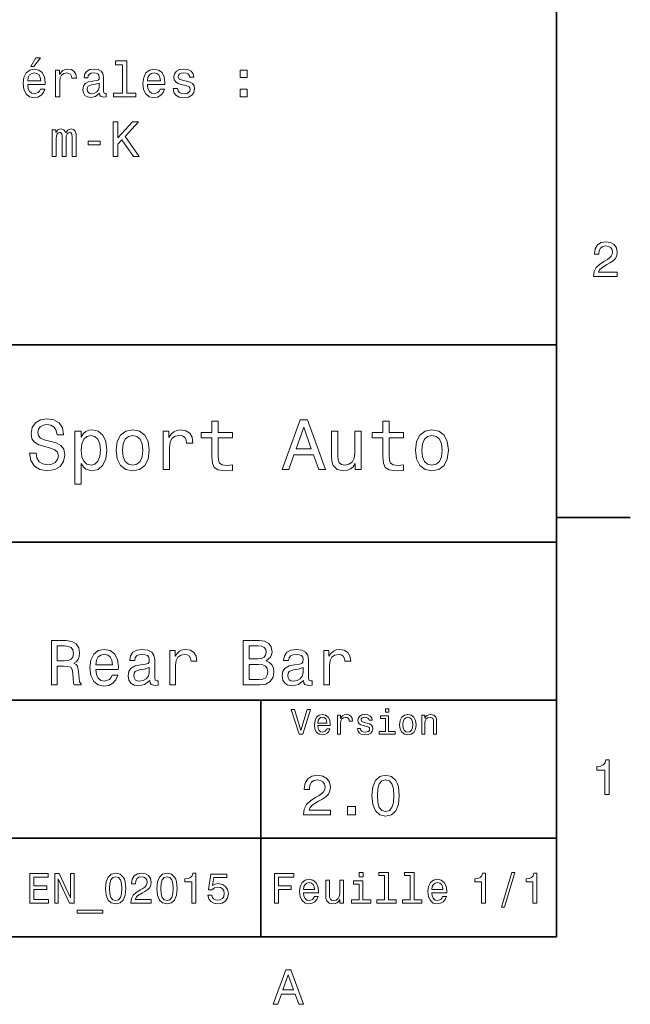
# Model space of a CAD drawing. Extents: x 0 to 297, y 0 to 210.
# Tile 7 of 8: x 233 to 294, y 3 to 103. Entities that reach past the tile are written whole.
import ezdxf

# ---------------------------------------------------------------- set-up
doc = ezdxf.new("R2010")
doc.units = 0

msp = doc.modelspace()

# ---------------------------------------------------------------- linework, layer by layer
at = {"color": 7, "lineweight": 35}
for p, q in [((287, 10), (287, 200)), ((97, 70), (287, 70)), ((287, 70), (287, 10)), ((162, 50), (287, 50)), ((162, 34), (287, 34)), ((257, 10), (257, 34)), ((162, 20), (287, 20)), ((10, 10), (287, 10)), ((97, 10), (287, 10))]:
    msp.add_line(p, q, dxfattribs=at)
at = {"color": 7, "lineweight": 35, "ltscale": 0.1875}
msp.add_line((287, 52.5), (294.5, 52.5), dxfattribs=at)
at = {"color": 7, "lineweight": 13}
for points in [[(233.674347, 98.219742), (233.971893, 98.219742), (234.672913, 99.077087), (234.178665, 99.077087)], [(233.366714, 96.368874), (235.141922, 96.368874), (235.146973, 96.575645), (235.066284, 97.155617), (234.844376, 97.58934), (234.491348, 97.851585), (234.022339, 97.947403), (233.5634, 97.846542), (233.210373, 97.564117), (232.983429, 97.105186), (232.90274, 96.5), (232.978378, 95.879684), (233.205322, 95.425789), (233.553314, 95.143372), (234.007202, 95.047554), (234.400574, 95.113113), (234.723343, 95.284584), (234.960373, 95.556915), (235.096542, 95.920029), (234.657776, 95.920029), (234.567001, 95.7183), (234.435883, 95.567001), (234.062683, 95.445969), (233.775208, 95.501442), (233.55835, 95.677956), (233.417145, 95.965416), (233.366714, 96.353745)], [(236.180832, 95.143372), (236.624634, 95.143372), (236.624634, 96.691643), (236.670029, 97.064842), (236.806183, 97.33213), (237.028091, 97.493515), (237.325638, 97.548988), (237.547546, 97.513687), (237.713974, 97.412827), (237.814835, 97.241356), (237.850143, 97.009369), (238.298981, 97.009369), (238.238464, 97.41787), (238.072037, 97.710373), (237.794662, 97.886887), (237.416412, 97.947403), (237.15921, 97.907059), (236.937317, 97.806198), (236.740631, 97.634727), (236.58429, 97.40274), (236.58429, 97.851585), (236.180832, 97.851585)], [(240.65921, 95.496399), (240.65921, 95.48127), (240.684433, 95.309799), (240.760071, 95.188759), (241.077805, 95.092941), (241.324921, 95.133286), (241.324921, 95.476227), (241.219009, 95.461098), (241.077805, 95.526657), (241.052582, 95.728386), (241.052582, 97.130402), (240.992065, 97.488472), (240.815552, 97.740631), (240.507919, 97.89193), (240.074203, 97.947403), (239.650574, 97.886887), (239.337891, 97.715416), (239.141205, 97.448128), (239.075638, 97.0951), (239.075638, 97.064842), (239.47406, 97.064842), (239.509369, 97.276657), (239.620316, 97.427956), (239.801865, 97.51873), (240.059067, 97.554031), (240.306183, 97.528816), (240.482697, 97.453171), (240.588608, 97.322044), (240.623917, 97.140488), (240.603745, 96.928673), (240.523041, 96.822769), (240.32132, 96.772331), (239.943085, 96.731987), (239.509369, 96.641212), (239.201721, 96.479828), (239.020172, 96.227669), (238.964691, 95.854469), (239.015121, 95.521614), (239.171463, 95.274498), (239.42363, 95.118156), (239.771606, 95.062683), (240.240631, 95.168587)], [(242.969009, 98.391212), (242.969009, 95.516571), (242.056183, 95.516571), (242.056183, 95.143372), (244.320602, 95.143372), (244.320602, 95.516571), (243.412811, 95.516571), (243.412811, 98.764412), (242.273041, 98.764412), (242.273041, 98.391212)], [(245.510803, 96.368874), (247.286011, 96.368874), (247.291061, 96.575645), (247.210358, 97.155617), (246.988464, 97.58934), (246.635437, 97.851585), (246.166412, 97.947403), (245.707489, 97.846542), (245.354462, 97.564117), (245.127518, 97.105186), (245.046814, 96.5), (245.122467, 95.879684), (245.349411, 95.425789), (245.697403, 95.143372), (246.151291, 95.047554), (246.544662, 95.113113), (246.867432, 95.284584), (247.104462, 95.556915), (247.240631, 95.920029), (246.801865, 95.920029), (246.71109, 95.7183), (246.579956, 95.567001), (246.206757, 95.445969), (245.919296, 95.501442), (245.702438, 95.677956), (245.561234, 95.965416), (245.510803, 96.353745)], [(249.484863, 96.721901), (249.056183, 96.822769), (248.738464, 96.938759), (248.632553, 97.175789), (248.662811, 97.342216), (248.768723, 97.463257), (248.940186, 97.538902), (249.187317, 97.56916), (249.424347, 97.538902), (249.610947, 97.448128), (249.731979, 97.311958), (249.78241, 97.130402), (250.216125, 97.130402), (250.216125, 97.140488), (250.140472, 97.4683), (249.933716, 97.725502), (249.610947, 97.886887), (249.187317, 97.947403), (248.758636, 97.886887), (248.445953, 97.720459), (248.249268, 97.473343), (248.188751, 97.16066), (248.234146, 96.85807), (248.375351, 96.646255), (248.60733, 96.494957), (248.945236, 96.389046), (249.439468, 96.268013), (249.742065, 96.14193), (249.822754, 96.041069), (249.853012, 95.889771), (249.807632, 95.703171), (249.686584, 95.561958), (249.489899, 95.471184), (249.227661, 95.440926), (248.950287, 95.471184), (248.74855, 95.577087), (248.612381, 95.748558), (248.556915, 95.985588), (248.128235, 95.985588), (248.198837, 95.58213), (248.405609, 95.289627), (248.733429, 95.113113), (249.187317, 95.047554), (249.661377, 95.113113), (250.009354, 95.289627), (250.221176, 95.572044), (250.296814, 95.940201), (250.241348, 96.257927), (250.085007, 96.474785), (249.827805, 96.615997)], [(254.926514, 97.100143), (255.622467, 97.100143), (255.622467, 97.851585), (254.926514, 97.851585)], [(233.366714, 96.742073), (233.42218, 97.090057), (233.55835, 97.34726), (233.765121, 97.503601), (234.03746, 97.559074), (234.304749, 97.503601), (234.51152, 97.34726), (234.637604, 97.090057), (234.682983, 96.742073)], [(245.510803, 96.742073), (245.566269, 97.090057), (245.702438, 97.34726), (245.90921, 97.503601), (246.181549, 97.559074), (246.448837, 97.503601), (246.655609, 97.34726), (246.781693, 97.090057), (246.827087, 96.742073)], [(240.60878, 96.091499), (240.548264, 95.829254), (240.386887, 95.627518), (240.144806, 95.496399), (239.84726, 95.451012), (239.655609, 95.476227), (239.51944, 95.556915), (239.433716, 95.698128), (239.408493, 95.894814), (239.428665, 96.071327), (239.509369, 96.197403), (239.832123, 96.338615), (240.240631, 96.399132), (240.60878, 96.520172)], [(254.926514, 95.143372), (255.622467, 95.143372), (255.622467, 95.894814), (254.926514, 95.894814)], [(235.837891, 89.096542), (236.246399, 89.096542), (236.246399, 90.907059), (236.271606, 91.179398), (236.34726, 91.376083), (236.463257, 91.492073), (236.614548, 91.537468), (236.73558, 91.497116), (236.816284, 91.396255), (236.856628, 91.224785), (236.87175, 90.997841), (236.87175, 89.096542), (237.255035, 89.096542), (237.255035, 90.907059), (237.280258, 91.174355), (237.355896, 91.37104), (237.476944, 91.492073), (237.628235, 91.537468), (237.749268, 91.497116), (237.829971, 91.396255), (237.880402, 90.997841), (237.880402, 89.096542), (238.288895, 89.096542), (238.288895, 90.967583), (238.263687, 91.355911), (238.182983, 91.653458), (238.021606, 91.835014), (237.759369, 91.900574), (237.451721, 91.799713), (237.214691, 91.507202), (237.028091, 91.79467), (236.715408, 91.900574), (236.427948, 91.799713), (236.231262, 91.517288), (236.231262, 91.804756), (235.837891, 91.804756)], [(242.036011, 89.096542), (242.5, 89.096542), (242.5, 90.342216), (242.913544, 90.786026), (244.088608, 89.096542), (244.653442, 89.096542), (243.241348, 91.123917), (244.613098, 92.596542), (243.997833, 92.596542), (242.5, 90.977669), (242.5, 92.596542), (242.036011, 92.596542)], [(239.484146, 90.251442), (240.704605, 90.251442), (240.704605, 90.649857), (239.484146, 90.649857)], [(290.76947, 76.916786), (293.175079, 76.916786), (293.175079, 77.350502), (291.273773, 77.350502), (291.3797, 77.587532), (291.561249, 77.784218), (292.121033, 78.142288), (292.418579, 78.293587), (292.751434, 78.510445), (292.988464, 78.762604), (293.124634, 79.060158), (293.175079, 79.398056), (293.089355, 79.821686), (292.852325, 80.154541), (292.489197, 80.366356), (292.020172, 80.442001), (291.536041, 80.35627), (291.167877, 80.119232), (290.930847, 79.740997), (290.850159, 79.241714), (290.850159, 79.171112), (291.309082, 79.171112), (291.309082, 79.211456), (291.354462, 79.554398), (291.490631, 79.806557), (291.707489, 79.967941), (291.994965, 80.023415), (292.287476, 79.972984), (292.504333, 79.846901), (292.645538, 79.650215), (292.695984, 79.403099), (292.660675, 79.171112), (292.56485, 78.974426), (292.403473, 78.802956), (292.181549, 78.651657), (291.884003, 78.490273), (291.389771, 78.177589), (291.041779, 77.844742), (290.835022, 77.441284), (290.76947, 76.931915)], [(234.20462, 59.030979), (233.548996, 59.030979), (233.693085, 58.267288), (234.053314, 57.70533), (234.608078, 57.366714), (235.357361, 57.244236), (236.099426, 57.359509), (236.654175, 57.67651), (237.007202, 58.17363), (237.136902, 58.82925), (237.028824, 59.420029), (236.726227, 59.801872), (236.236313, 60.054031), (235.580704, 60.241352), (235.018738, 60.378242), (234.651306, 60.536743), (234.442368, 60.767288), (234.377533, 61.127522), (234.442368, 61.451729), (234.629684, 61.696686), (234.917877, 61.862389), (235.314133, 61.920029), (235.71759, 61.84798), (236.034592, 61.653458), (236.24353, 61.32925), (236.344391, 60.889767), (237, 60.889767), (237, 60.904179), (236.884735, 61.581409), (236.546112, 62.085732), (236.01297, 62.402737), (235.292511, 62.510807), (234.644104, 62.402737), (234.139771, 62.100143), (233.815567, 61.631844), (233.700287, 61.026657), (233.793961, 60.486309), (234.067734, 60.118874), (234.5, 59.873917), (235.09079, 59.6866), (235.674362, 59.520893), (236.113831, 59.362389), (236.380402, 59.131844), (236.47406, 58.757202), (236.387619, 58.375359), (236.164276, 58.087173), (235.825653, 57.907059), (235.386169, 57.849422), (234.896255, 57.928673), (234.521622, 58.159222), (234.283875, 58.533859)], [(252.05043, 60.579971), (252.05043, 58.64193), (252.093658, 58.015129), (252.29538, 57.582851), (252.698853, 57.330688), (253.383286, 57.244236), (254.132568, 57.280258), (254.132568, 57.827808), (253.585022, 57.78458), (253.087891, 57.842216), (252.82132, 58.022331), (252.706055, 58.324928), (252.684448, 58.75), (252.684448, 60.579971), (254.132568, 60.579971), (254.132568, 61.120316), (252.684448, 61.120316), (252.684448, 62.251438), (252.05043, 62.251438), (252.05043, 61.120316), (250.955322, 61.120316), (250.955322, 60.579971)], [(259.175781, 57.381123), (259.838623, 57.381123), (260.364563, 58.850864), (262.360229, 58.850864), (262.886169, 57.381123), (263.563416, 57.381123), (261.733429, 62.388329), (260.998566, 62.388329)], [(269.399109, 60.579971), (269.399109, 58.64193), (269.442352, 58.015129), (269.644073, 57.582851), (270.047546, 57.330688), (270.731995, 57.244236), (271.481262, 57.280258), (271.481262, 57.827808), (270.933716, 57.78458), (270.436584, 57.842216), (270.170013, 58.022331), (270.054749, 58.324928), (270.033142, 58.75), (270.033142, 60.579971), (271.481262, 60.579971), (271.481262, 61.120316), (270.033142, 61.120316), (270.033142, 62.251438), (269.399109, 62.251438), (269.399109, 61.120316), (268.304016, 61.120316), (268.304016, 60.579971)], [(238.786743, 60.652016), (238.786743, 61.25), (238.15274, 61.25), (238.15274, 55.882565), (238.786743, 55.882565), (238.786743, 57.971901), (239.010101, 57.633286), (239.262253, 57.409943), (239.896271, 57.244236), (240.50145, 57.381123), (240.976959, 57.791786), (241.286743, 58.440201), (241.402023, 59.319164), (241.286743, 60.190922), (240.976959, 60.839336), (240.50145, 61.242794), (239.896271, 61.386887), (239.550446, 61.343658), (239.255051, 61.206772), (239.002899, 60.976223)], [(242.338623, 59.311958), (242.453888, 58.432995), (242.785309, 57.78458), (243.311249, 57.381123), (244.017303, 57.244236), (244.716141, 57.381123), (245.242081, 57.777374), (245.573486, 58.425793), (245.695969, 59.311958), (245.573486, 60.190922), (245.242081, 60.846542), (244.716141, 61.242794), (244.017303, 61.386887), (243.311249, 61.242794), (242.785309, 60.839336), (242.453888, 60.190922)], [(247.100861, 57.381123), (247.734863, 57.381123), (247.734863, 59.592937), (247.799713, 60.12608), (247.994232, 60.507923), (248.311249, 60.738472), (248.736313, 60.817722), (249.053314, 60.767288), (249.291077, 60.623199), (249.435165, 60.378242), (249.485596, 60.046829), (250.126801, 60.046829), (250.040344, 60.630402), (249.802597, 61.048271), (249.406342, 61.30043), (248.865997, 61.386887), (248.498566, 61.32925), (248.181549, 61.185158), (247.900574, 60.940201), (247.677246, 60.608788), (247.677246, 61.25), (247.100861, 61.25)], [(260.595093, 59.463257), (261.365997, 61.667866), (262.136902, 59.463257)], [(267.194519, 61.25), (266.560516, 61.25), (266.560516, 59.016571), (266.488464, 58.497837), (266.279541, 58.123196), (265.955322, 57.892651), (265.530243, 57.820602), (265.19165, 57.878242), (264.975494, 58.051151), (264.853027, 58.346542), (264.824219, 58.764408), (264.824219, 61.25), (264.190186, 61.25), (264.190186, 58.706772), (264.211792, 58.195244), (264.348694, 57.770172), (264.766571, 57.381123), (265.436584, 57.244236), (265.796814, 57.294666), (266.106628, 57.424351), (266.373199, 57.647694), (266.589325, 57.971901), (266.589325, 57.381123), (267.194519, 57.381123)], [(272.698853, 59.311958), (272.814117, 58.432995), (273.145508, 57.78458), (273.671448, 57.381123), (274.377502, 57.244236), (275.076355, 57.381123), (275.602295, 57.777374), (275.933716, 58.425793), (276.056183, 59.311958), (275.933716, 60.190922), (275.602295, 60.846542), (275.076355, 61.242794), (274.377502, 61.386887), (273.671448, 61.242794), (273.145508, 60.839336), (272.814117, 60.190922)], [(239.788193, 57.8134), (239.363129, 57.907059), (239.053314, 58.195244), (238.858795, 58.663544), (238.793945, 59.319164), (238.858795, 59.967579), (239.053314, 60.435879), (239.363129, 60.716858), (239.788193, 60.817722), (240.177246, 60.716858), (240.48703, 60.428673), (240.681564, 59.960373), (240.753601, 59.319164), (240.681564, 58.67075), (240.48703, 58.195244), (240.177246, 57.907059)], [(242.98703, 59.319164), (243.05188, 59.967579), (243.253601, 60.435879), (243.57782, 60.72406), (244.017303, 60.824928), (244.449585, 60.72406), (244.773773, 60.443081), (244.97551, 59.967579), (245.047546, 59.319164), (244.97551, 58.663544), (244.773773, 58.188038), (244.449585, 57.899853), (244.017303, 57.806194), (243.57782, 57.899853), (243.253601, 58.188038), (243.05188, 58.663544)], [(273.34726, 59.319164), (273.412109, 59.967579), (273.613831, 60.435879), (273.938019, 60.72406), (274.377502, 60.824928), (274.809784, 60.72406), (275.134003, 60.443081), (275.335724, 59.967579), (275.407776, 59.319164), (275.335724, 58.663544), (275.134003, 58.188038), (274.809784, 57.899853), (274.377502, 57.806194), (273.938019, 57.899853), (273.613831, 58.188038), (273.412109, 58.663544)], [(235.764404, 35.530258), (236.367432, 35.530258), (236.367432, 37.430115), (236.983429, 37.430115), (237.437317, 37.41066), (237.722626, 37.319885), (237.878235, 37.105907), (237.943085, 36.723343), (237.975494, 36.139767), (238.014404, 35.757202), (238.092209, 35.530258), (238.773041, 35.530258), (238.773041, 35.653458), (238.623917, 35.835014), (238.572037, 36.172188), (238.526657, 36.898415), (238.416412, 37.4366), (238.267288, 37.605186), (238.033859, 37.728386), (238.293228, 37.890488), (238.474777, 38.117435), (238.591492, 38.402737), (238.630402, 38.746395), (238.539612, 39.291065), (238.280258, 39.699566), (237.852295, 39.945965), (237.268723, 40.030258), (235.764404, 40.030258)], [(257.538177, 37.961815), (257.992065, 38.337894), (258.108795, 38.590778), (258.147705, 38.902016), (258.063385, 39.388329), (257.810516, 39.738472), (257.402008, 39.95245), (256.831421, 40.030258), (255.229828, 40.030258), (255.229828, 35.530258), (256.92218, 35.530258), (257.525208, 35.621037), (257.972626, 35.886887), (258.251434, 36.308357), (258.348694, 36.87896), (258.290344, 37.261528), (258.134705, 37.57925), (257.881836, 37.812679)], [(237.100143, 39.479107), (237.495667, 39.440201), (237.77449, 39.317001), (237.949554, 39.090057), (238.007919, 38.733429), (237.943085, 38.357346), (237.768005, 38.130402), (237.469727, 38.013687), (237.061234, 37.981266), (236.367432, 37.981266), (236.367432, 39.479107)], [(240.270889, 37.105907), (242.553314, 37.105907), (242.559784, 37.371758), (242.456055, 38.117435), (242.170746, 38.675072), (241.716858, 39.012245), (241.113831, 39.135445), (240.523773, 39.005764), (240.069885, 38.642651), (239.778091, 38.052593), (239.674347, 37.274494), (239.771606, 36.476944), (240.0634, 35.893372), (240.510803, 35.530258), (241.094376, 35.407059), (241.600143, 35.491352), (242.015121, 35.711815), (242.319885, 36.061958), (242.494949, 36.528816), (241.930832, 36.528816), (241.814117, 36.269451), (241.645523, 36.074928), (241.165695, 35.919308), (240.796112, 35.990631), (240.517288, 36.217579), (240.335724, 36.587173), (240.270889, 37.086452)], [(245.743515, 35.98415), (245.743515, 35.964695), (245.775925, 35.744236), (245.873199, 35.588615), (246.281693, 35.465416), (246.599426, 35.517288), (246.599426, 35.958214), (246.463257, 35.938759), (246.281693, 36.023052), (246.249268, 36.282421), (246.249268, 38.085014), (246.171463, 38.545387), (245.944519, 38.869595), (245.548981, 39.064121), (244.991348, 39.135445), (244.446686, 39.057636), (244.044662, 38.837173), (243.791779, 38.493515), (243.707489, 38.039623), (243.707489, 38.000721), (244.219727, 38.000721), (244.265121, 38.273052), (244.407776, 38.467579), (244.641205, 38.584293), (244.971893, 38.629681), (245.289612, 38.59726), (245.516571, 38.5), (245.65274, 38.331409), (245.69812, 38.09798), (245.67218, 37.825645), (245.568436, 37.68948), (245.309067, 37.624638), (244.822754, 37.572765), (244.265121, 37.456051), (243.869598, 37.248558), (243.636169, 36.924351), (243.564835, 36.444523), (243.629669, 36.016571), (243.830688, 35.698845), (244.154892, 35.497837), (244.602295, 35.426514), (245.205322, 35.562679)], [(247.792496, 35.530258), (248.363098, 35.530258), (248.363098, 37.520893), (248.421463, 38.000721), (248.596527, 38.344379), (248.881836, 38.551872), (249.264404, 38.623199), (249.549713, 38.577808), (249.763672, 38.448124), (249.893372, 38.227665), (249.938751, 37.929394), (250.515839, 37.929394), (250.438034, 38.454609), (250.22406, 38.830692), (249.867432, 39.057636), (249.381119, 39.135445), (249.050415, 39.083572), (248.765121, 38.953888), (248.512238, 38.733429), (248.311234, 38.435158), (248.311234, 39.012245), (247.792496, 39.012245)], [(256.708191, 38.162823), (255.826355, 38.162823), (255.826355, 39.492073), (256.760071, 39.492073), (257.110229, 39.453171), (257.356628, 39.336452), (257.505768, 39.135445), (257.557617, 38.837173), (257.499268, 38.538902), (257.343658, 38.331409), (257.07782, 38.201729)], [(261.357361, 35.98415), (261.357361, 35.964695), (261.389771, 35.744236), (261.48703, 35.588615), (261.895538, 35.465416), (262.213257, 35.517288), (262.213257, 35.958214), (262.077087, 35.938759), (261.895538, 36.023052), (261.863098, 36.282421), (261.863098, 38.085014), (261.785309, 38.545387), (261.55835, 38.869595), (261.162811, 39.064121), (260.605164, 39.135445), (260.060516, 39.057636), (259.658508, 38.837173), (259.405609, 38.493515), (259.32132, 38.039623), (259.32132, 38.000721), (259.833557, 38.000721), (259.878967, 38.273052), (260.021606, 38.467579), (260.255035, 38.584293), (260.585724, 38.629681), (260.903442, 38.59726), (261.130402, 38.5), (261.266571, 38.331409), (261.311951, 38.09798), (261.286011, 37.825645), (261.182281, 37.68948), (260.922913, 37.624638), (260.436584, 37.572765), (259.878967, 37.456051), (259.483429, 37.248558), (259.25, 36.924351), (259.17868, 36.444523), (259.2435, 36.016571), (259.444519, 35.698845), (259.768738, 35.497837), (260.216125, 35.426514), (260.819153, 35.562679)], [(263.406342, 35.530258), (263.976929, 35.530258), (263.976929, 37.520893), (264.035278, 38.000721), (264.210388, 38.344379), (264.495667, 38.551872), (264.878235, 38.623199), (265.163544, 38.577808), (265.377502, 38.448124), (265.507202, 38.227665), (265.552582, 37.929394), (266.129669, 37.929394), (266.05188, 38.454609), (265.837891, 38.830692), (265.481262, 39.057636), (264.994934, 39.135445), (264.664246, 39.083572), (264.378967, 38.953888), (264.126068, 38.733429), (263.925049, 38.435158), (263.925049, 39.012245), (263.406342, 39.012245)], [(240.270889, 37.585735), (240.342209, 38.033138), (240.517288, 38.363831), (240.783142, 38.564842), (241.13327, 38.636166), (241.476944, 38.564842), (241.742798, 38.363831), (241.904892, 38.033138), (241.963257, 37.585735)], [(245.678665, 36.749279), (245.600861, 36.412102), (245.393372, 36.152737), (245.082123, 35.98415), (244.699554, 35.925793), (244.453156, 35.958214), (244.278091, 36.061958), (244.167862, 36.243515), (244.135437, 36.496395), (244.161377, 36.723343), (244.265121, 36.885445), (244.680115, 37.067001), (245.205322, 37.14481), (245.678665, 37.30043)], [(256.850861, 36.068443), (255.826355, 36.068443), (255.826355, 37.618156), (256.792511, 37.618156), (257.200989, 37.572765), (257.492798, 37.4366), (257.667847, 37.203171), (257.726227, 36.865993), (257.667847, 36.509365), (257.505768, 36.262966), (257.233429, 36.113831)], [(261.292511, 36.749279), (261.214691, 36.412102), (261.007202, 36.152737), (260.695953, 35.98415), (260.313385, 35.925793), (260.067017, 35.958214), (259.891937, 36.061958), (259.781677, 36.243515), (259.749268, 36.496395), (259.775208, 36.723343), (259.878967, 36.885445), (260.293945, 37.067001), (260.819153, 37.14481), (261.292511, 37.30043)], [(261.71109, 33.03458), (261.08429, 30.905619), (260.439484, 33.03458), (260.09726, 33.03458), (260.904175, 30.530979), (261.264404, 30.530979), (262.053314, 33.03458)], [(269.992798, 33.117435), (269.657776, 33.117435), (269.657776, 32.757202), (269.992798, 32.757202)], [(262.784576, 31.40634), (264.052582, 31.40634), (264.056183, 31.554033), (263.998566, 31.9683), (263.840057, 32.278099), (263.587891, 32.465416), (263.252869, 32.533859), (262.925079, 32.461815), (262.672913, 32.260086), (262.510803, 31.932276), (262.453156, 31.5), (262.507202, 31.056915), (262.669312, 30.732708), (262.917877, 30.530979), (263.242065, 30.462536), (263.523041, 30.509365), (263.753601, 30.631844), (263.922913, 30.826368), (264.020172, 31.085733), (263.706787, 31.085733), (263.641937, 30.941643), (263.548279, 30.833572), (263.281708, 30.747118), (263.076355, 30.786743), (262.921478, 30.912823), (262.820618, 31.118155), (262.784576, 31.395533)], [(262.784576, 31.672911), (262.824219, 31.921469), (262.921478, 32.105186), (263.069153, 32.216858), (263.263702, 32.256485), (263.45462, 32.216858), (263.602295, 32.105186), (263.692352, 31.921469), (263.724792, 31.672911)], [(264.794678, 30.530979), (265.111664, 30.530979), (265.111664, 31.636887), (265.144104, 31.903458), (265.241364, 32.094379), (265.399841, 32.209652), (265.612396, 32.249279), (265.770905, 32.224064), (265.889771, 32.152016), (265.961823, 32.029537), (265.98703, 31.863832), (266.307648, 31.863832), (266.264404, 32.155621), (266.145538, 32.364552), (265.947418, 32.490635), (265.677246, 32.533859), (265.49353, 32.505043), (265.335022, 32.432995), (265.194519, 32.310516), (265.082855, 32.144814), (265.082855, 32.465416), (264.794678, 32.465416)], [(267.791779, 31.658501), (267.485596, 31.730547), (267.258636, 31.8134), (267.182983, 31.982708), (267.20462, 32.101585), (267.280273, 32.188038), (267.40274, 32.242073), (267.579254, 32.263687), (267.748566, 32.242073), (267.881836, 32.177231), (267.968292, 32.079971), (268.004333, 31.950287), (268.314117, 31.950287), (268.314117, 31.957493), (268.260101, 32.191643), (268.112396, 32.375359), (267.881836, 32.490635), (267.579254, 32.533859), (267.273041, 32.490635), (267.049713, 32.371758), (266.90921, 32.195244), (266.865997, 31.971901), (266.898407, 31.755764), (266.999268, 31.604465), (267.164978, 31.496397), (267.406342, 31.420748), (267.759369, 31.334293), (267.975494, 31.244236), (268.033142, 31.17219), (268.054749, 31.064121), (268.022339, 30.930836), (267.935883, 30.829971), (267.79538, 30.765129), (267.608063, 30.743515), (267.409943, 30.765129), (267.265839, 30.840778), (267.168579, 30.963255), (267.128967, 31.132565), (266.822754, 31.132565), (266.873199, 30.844379), (267.020905, 30.635447), (267.255035, 30.509365), (267.579254, 30.462536), (267.917877, 30.509365), (268.166412, 30.635447), (268.317719, 30.837175), (268.371765, 31.100143), (268.332123, 31.327089), (268.220459, 31.481987), (268.036743, 31.582851)], [(269.981995, 30.79755), (269.981995, 32.400574), (269.167877, 32.400574), (269.167877, 32.130402), (269.664978, 32.130402), (269.664978, 30.79755), (269.016571, 30.79755), (269.016571, 30.530979), (270.637604, 30.530979), (270.637604, 30.79755)], [(271.087891, 31.496397), (271.145538, 31.056915), (271.311249, 30.732708), (271.574219, 30.530979), (271.927246, 30.462536), (272.276672, 30.530979), (272.539612, 30.729107), (272.705322, 31.053314), (272.766571, 31.496397), (272.705322, 31.935879), (272.539612, 32.263687), (272.276672, 32.461815), (271.927246, 32.533859), (271.574219, 32.461815), (271.311249, 32.260086), (271.145538, 31.935879)], [(271.412109, 31.5), (271.444519, 31.824207), (271.54538, 32.058357), (271.707489, 32.20245), (271.927246, 32.25288), (272.143372, 32.20245), (272.305481, 32.061958), (272.406342, 31.824207), (272.442352, 31.5), (272.406342, 31.17219), (272.305481, 30.934437), (272.143372, 30.790344), (271.927246, 30.743515), (271.707489, 30.790344), (271.54538, 30.934437), (271.444519, 31.17219)], [(273.350159, 30.530979), (273.667145, 30.530979), (273.667145, 31.647694), (273.699554, 31.903458), (273.804047, 32.090778), (273.966125, 32.206051), (274.182281, 32.249279), (274.355194, 32.213257), (274.463257, 32.115993), (274.517303, 31.95389), (274.535309, 31.737751), (274.535309, 30.530979), (274.852295, 30.530979), (274.852295, 31.802593), (274.837891, 32.058357), (274.773041, 32.270893), (274.560516, 32.465416), (274.229095, 32.533859), (274.04538, 32.508644), (273.890503, 32.440201), (273.757202, 32.324928), (273.65274, 32.170029), (273.65274, 32.465416), (273.350159, 32.465416)], [(291.909241, 24.416786), (292.368164, 24.416786), (292.368164, 27.942001), (292.025208, 27.942001), (291.934448, 27.634365), (291.752899, 27.427593), (291.475525, 27.306557), (291.092224, 27.266211), (291.092224, 26.90814), (291.909241, 26.90814)], [(261.328522, 22.360231), (264.07782, 22.360231), (264.07782, 22.855909), (261.904907, 22.855909), (262.02594, 23.126802), (262.233429, 23.351585), (262.873199, 23.760807), (263.213257, 23.933718), (263.593658, 24.181557), (263.864563, 24.469742), (264.020172, 24.809799), (264.07782, 25.195967), (263.979828, 25.680117), (263.708923, 26.06052), (263.293945, 26.302595), (262.757935, 26.38905), (262.20462, 26.291067), (261.783875, 26.020174), (261.51297, 25.587896), (261.420746, 25.017292), (261.420746, 24.9366), (261.945251, 24.9366), (261.945251, 24.98271), (261.997131, 25.374641), (262.15274, 25.662825), (262.400574, 25.847263), (262.729095, 25.910664), (263.063416, 25.853027), (263.311249, 25.708935), (263.472626, 25.48415), (263.530273, 25.201729), (263.489899, 24.9366), (263.380402, 24.711817), (263.195953, 24.51585), (262.942352, 24.342941), (262.602295, 24.158503), (262.037476, 23.801153), (261.639771, 23.42075), (261.403473, 22.959656), (261.328522, 22.377522)], [(268.285309, 24.314121), (268.371765, 23.409224), (268.642639, 22.763689), (269.074921, 22.371759), (269.674347, 22.244957), (270.268005, 22.371759), (270.700287, 22.763689), (270.965424, 23.409224), (271.057648, 24.314121), (270.965424, 25.213257), (270.855896, 25.570606), (270.700287, 25.864553), (270.268005, 26.256485), (269.674347, 26.38905), (269.074921, 26.256485), (268.642639, 25.858791), (268.371765, 25.213257)], [(268.838623, 24.314121), (268.884735, 25.011528), (269.028809, 25.51297), (269.288177, 25.806917), (269.674347, 25.910664), (270.054749, 25.806917), (270.314117, 25.51297), (270.458221, 25.011528), (270.504333, 24.314121), (270.458221, 23.610952), (270.314117, 23.10951), (270.054749, 22.815563), (269.674347, 22.717581), (269.288177, 22.815563), (269.028809, 23.10951), (268.884735, 23.610952)], [(265.806915, 22.360231), (266.602295, 22.360231), (266.602295, 23.219021), (265.806915, 23.219021)], [(233.574921, 13.428675), (235.476944, 13.428675), (235.476944, 13.791787), (233.97261, 13.791787), (233.97261, 14.807637), (235.312668, 14.807637), (235.312668, 15.166427), (233.97261, 15.166427), (233.97261, 16.065563), (235.442352, 16.065563), (235.442352, 16.428675), (233.574921, 16.428675)], [(236.099411, 13.428675), (236.458206, 13.428675), (236.458206, 15.888329), (237.608063, 13.428675), (238.070602, 13.428675), (238.070602, 16.428675), (237.707489, 16.428675), (237.707489, 13.969021), (236.570602, 16.428675), (236.099411, 16.428675)], [(241.247833, 14.894093), (241.312668, 14.215418), (241.515839, 13.731268), (241.840057, 13.43732), (242.289612, 13.342219), (242.734863, 13.43732), (243.059067, 13.731268), (243.257919, 14.215418), (243.327087, 14.894093), (243.257919, 15.568444), (243.175781, 15.836456), (243.059067, 16.056917), (242.734863, 16.350864), (242.289612, 16.450289), (241.840057, 16.350864), (241.515839, 16.052593), (241.312668, 15.568444)], [(241.662811, 14.894093), (241.697403, 15.417148), (241.805466, 15.793228), (242, 16.013689), (242.289612, 16.091499), (242.574921, 16.013689), (242.76944, 15.793228), (242.877518, 15.417148), (242.912094, 14.894093), (242.877518, 14.366715), (242.76944, 13.990634), (242.574921, 13.770173), (242.289612, 13.696686), (242, 13.770173), (241.805466, 13.990634), (241.697403, 14.366715)], [(243.837173, 13.428675), (245.899124, 13.428675), (245.899124, 13.800432), (244.26944, 13.800432), (244.360229, 14.003603), (244.515839, 14.172191), (244.995667, 14.479107), (245.250717, 14.60879), (245.536011, 14.794669), (245.739182, 15.010807), (245.855896, 15.26585), (245.899124, 15.555476), (245.825638, 15.918589), (245.622467, 16.203892), (245.311234, 16.385447), (244.90921, 16.450289), (244.494232, 16.376802), (244.178665, 16.173632), (243.975494, 15.849424), (243.906342, 15.421471), (243.906342, 15.360951), (244.299713, 15.360951), (244.299713, 15.395534), (244.338608, 15.689482), (244.455322, 15.905621), (244.641205, 16.043949), (244.887604, 16.091499), (245.138321, 16.048271), (245.324203, 15.940203), (245.445236, 15.771614), (245.488464, 15.559799), (245.458206, 15.360951), (245.376068, 15.192364), (245.237747, 15.045389), (245.047546, 14.915707), (244.792496, 14.777378), (244.368866, 14.509366), (244.070602, 14.224064), (243.893372, 13.878242), (243.837173, 13.441643)], [(246.452438, 14.894093), (246.517288, 14.215418), (246.720459, 13.731268), (247.044662, 13.43732), (247.494232, 13.342219), (247.939468, 13.43732), (248.263687, 13.731268), (248.462524, 14.215418), (248.531693, 14.894093), (248.462524, 15.568444), (248.380402, 15.836456), (248.263687, 16.056917), (247.939468, 16.350864), (247.494232, 16.450289), (247.044662, 16.350864), (246.720459, 16.052593), (246.517288, 15.568444)], [(246.867432, 14.894093), (246.902008, 15.417148), (247.010086, 15.793228), (247.204605, 16.013689), (247.494232, 16.091499), (247.779526, 16.013689), (247.97406, 15.793228), (248.082123, 15.417148), (248.116714, 14.894093), (248.082123, 14.366715), (247.97406, 13.990634), (247.779526, 13.770173), (247.494232, 13.696686), (247.204605, 13.770173), (247.010086, 13.990634), (246.902008, 14.366715)], [(250.018723, 13.428675), (250.412094, 13.428675), (250.412094, 16.450289), (250.118149, 16.450289), (250.040344, 16.1866), (249.88472, 16.009367), (249.646973, 15.905621), (249.318436, 15.871038), (249.318436, 15.564121), (250.018723, 15.564121)], [(251.626801, 14.211096), (251.721893, 13.856628), (251.933716, 13.579971), (252.244949, 13.407061), (252.642639, 13.342219), (253.079239, 13.42003), (253.420746, 13.631845), (253.636887, 13.969021), (253.719009, 14.401298), (253.645523, 14.803314), (253.438034, 15.118876), (253.113831, 15.322046), (252.694519, 15.395534), (252.370316, 15.34366), (252.119598, 15.201009), (252.240631, 16.009367), (253.554749, 16.009367), (253.554749, 16.363834), (251.951004, 16.363834), (251.713257, 14.773055), (252.059067, 14.773055), (252.309784, 14.976225), (252.629669, 15.049712), (252.906342, 15.002162), (253.118149, 14.863833), (253.252151, 14.652018), (253.299713, 14.379683), (253.252151, 14.107349), (253.113831, 13.895534), (252.902008, 13.761528), (252.629669, 13.713977), (252.400574, 13.744237), (252.223343, 13.84366), (252.093658, 13.99928), (252.028809, 14.211096)], [(258.414978, 13.428675), (258.817017, 13.428675), (258.817017, 14.807637), (260.079254, 14.807637), (260.079254, 15.166427), (258.817017, 15.166427), (258.817017, 16.065563), (260.368866, 16.065563), (260.368866, 16.428675), (258.414978, 16.428675)], [(267.389038, 16.532421), (266.98703, 16.532421), (266.98703, 16.100145), (267.389038, 16.100145)], [(269.572052, 16.212536), (269.572052, 13.748559), (268.789612, 13.748559), (268.789612, 13.428675), (270.73056, 13.428675), (270.73056, 13.748559), (269.952454, 13.748559), (269.952454, 16.532421), (268.975494, 16.532421), (268.975494, 16.212536)], [(272.174347, 16.212536), (272.174347, 13.748559), (271.391937, 13.748559), (271.391937, 13.428675), (273.332855, 13.428675), (273.332855, 13.748559), (272.554749, 13.748559), (272.554749, 16.532421), (271.57782, 16.532421), (271.57782, 16.212536)], [(279.416443, 13.428675), (279.809814, 13.428675), (279.809814, 16.450289), (279.515839, 16.450289), (279.438049, 16.1866), (279.28241, 16.009367), (279.044678, 15.905621), (278.716125, 15.871038), (278.716125, 15.564121), (279.416443, 15.564121)], [(281.42218, 13.026657), (281.720459, 13.026657), (282.766571, 16.510807), (282.463989, 16.510807)], [(284.621033, 13.428675), (285.014404, 13.428675), (285.014404, 16.450289), (284.720459, 16.450289), (284.642639, 16.1866), (284.48703, 16.009367), (284.249268, 15.905621), (283.920746, 15.871038), (283.920746, 15.564121), (284.621033, 15.564121)], [(261.341492, 14.479107), (262.863098, 14.479107), (262.867432, 14.656341), (262.798279, 15.153459), (262.608063, 15.525217), (262.305481, 15.75), (261.903473, 15.832133), (261.510101, 15.745678), (261.207489, 15.503603), (261.01297, 15.110231), (260.943817, 14.591499), (261.008636, 14.059798), (261.203156, 13.67075), (261.501434, 13.428675), (261.890503, 13.346542), (262.227661, 13.402739), (262.504333, 13.549712), (262.707489, 13.783141), (262.824219, 14.09438), (262.44812, 14.09438), (262.370331, 13.92147), (262.257935, 13.791787), (261.938049, 13.688041), (261.69165, 13.735591), (261.505768, 13.886888), (261.384735, 14.133286), (261.341492, 14.466139)], [(261.341492, 14.798992), (261.389038, 15.097262), (261.505768, 15.317724), (261.682983, 15.45173), (261.916412, 15.49928), (262.145538, 15.45173), (262.322754, 15.317724), (262.430847, 15.097262), (262.469727, 14.798992)], [(265.400574, 15.75), (265.020172, 15.75), (265.020172, 14.409943), (264.976959, 14.098703), (264.851593, 13.873919), (264.657074, 13.735591), (264.402008, 13.692364), (264.198853, 13.726946), (264.069153, 13.830692), (263.995667, 14.007925), (263.978394, 14.258646), (263.978394, 15.75), (263.597992, 15.75), (263.597992, 14.224064), (263.610962, 13.917148), (263.693085, 13.662104), (263.943817, 13.428675), (264.345825, 13.346542), (264.561951, 13.376801), (264.747833, 13.454611), (264.907776, 13.588617), (265.037476, 13.783141), (265.037476, 13.428675), (265.400574, 13.428675)], [(267.376068, 13.748559), (267.376068, 15.672191), (266.399139, 15.672191), (266.399139, 15.347983), (266.995667, 15.347983), (266.995667, 13.748559), (266.21759, 13.748559), (266.21759, 13.428675), (268.162811, 13.428675), (268.162811, 13.748559)], [(274.353027, 14.479107), (275.874634, 14.479107), (275.878967, 14.656341), (275.809814, 15.153459), (275.619598, 15.525217), (275.317017, 15.75), (274.914978, 15.832133), (274.521606, 15.745678), (274.219025, 15.503603), (274.024506, 15.110231), (273.955322, 14.591499), (274.020172, 14.059798), (274.214691, 13.67075), (274.51297, 13.428675), (274.902008, 13.346542), (275.239197, 13.402739), (275.515839, 13.549712), (275.719025, 13.783141), (275.835724, 14.09438), (275.459656, 14.09438), (275.381836, 13.92147), (275.26944, 13.791787), (274.949554, 13.688041), (274.703186, 13.735591), (274.517303, 13.886888), (274.39624, 14.133286), (274.353027, 14.466139)], [(274.353027, 14.798992), (274.400574, 15.097262), (274.517303, 15.317724), (274.694519, 15.45173), (274.927948, 15.49928), (275.157074, 15.45173), (275.33429, 15.317724), (275.442352, 15.097262), (275.481262, 14.798992)], [(238.386154, 12.711096), (238.386154, 12.408502), (240.988464, 12.408502), (240.988464, 12.711096)], [(258.266846, 3.166787), (258.730835, 3.166787), (259.098999, 4.195605), (260.495972, 4.195605), (260.864105, 3.166787), (261.338165, 3.166787), (260.05719, 6.67183), (259.542786, 6.67183)], [(259.260376, 4.624279), (259.799988, 6.167507), (260.33963, 4.624279)]]:
    msp.add_lwpolyline(points, close=True, dxfattribs=at)

doc.saveas('drawing.dxf')
